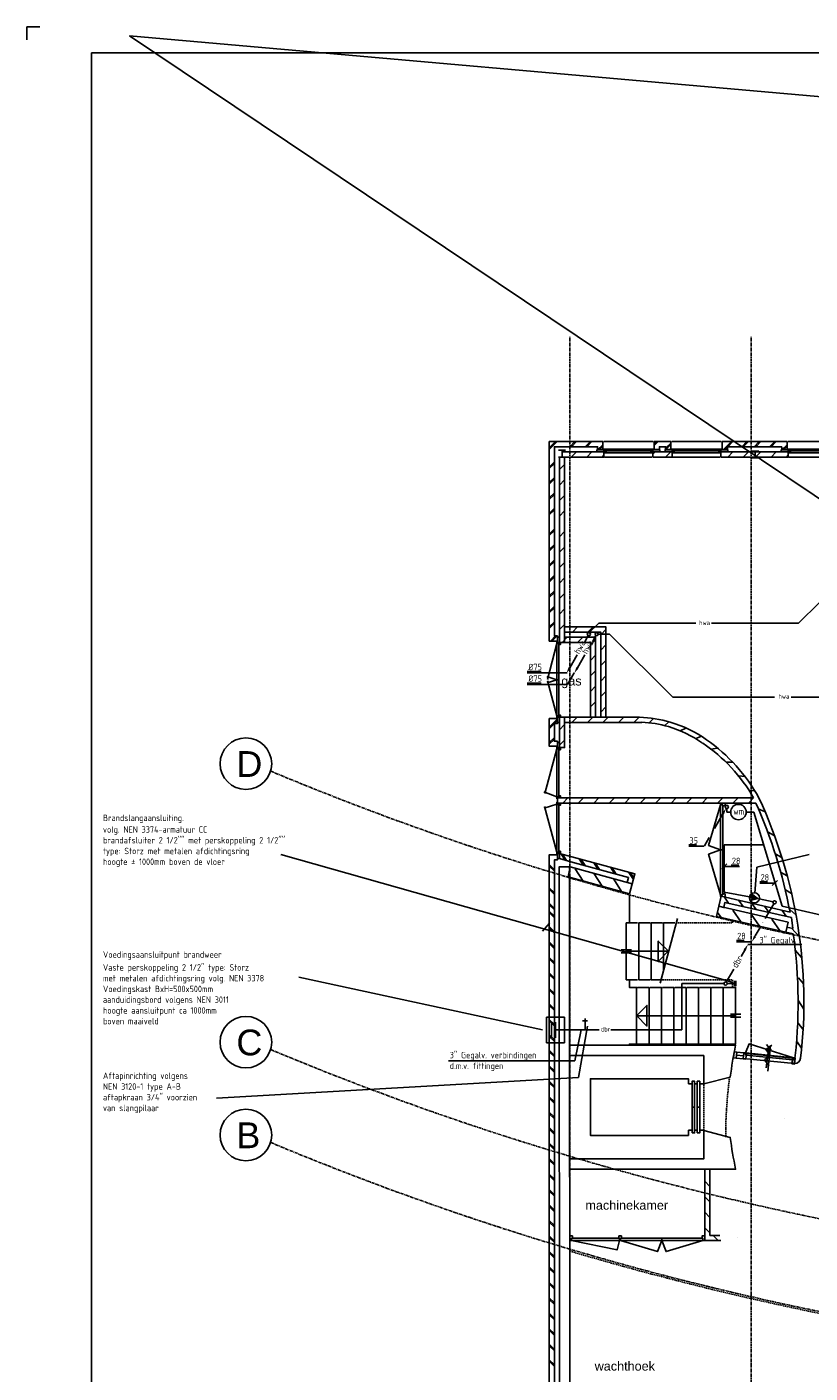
# Model space of a CAD drawing. Extents: x -132501 to 411300, y -42818 to 427495.
# Tile 214 of 256: x 116117 to 131306, y 160128 to 186231. Entities that reach past the tile are written whole.
import ezdxf

# ---------------------------------------------------------------- set-up
doc = ezdxf.new("R2010")
doc.units = 0
doc.header["$LTSCALE"] = 50
for name, pattern in [('CENTER', [2, 1.25, -0.25, 0.25, -0.25]), ('DASHDOT', [300, 250, -25, 0, -25]), ('DASHED', [0.75, 0.5, -0.25]), ('DOT', [50, 0, -50])]:
    doc.linetypes.add(name, pattern=pattern)
doc.layers.get('0').update_dxf_attribs({"linetype": 'CONTINUOUS'})
for name, color, linetype in [('52AF', 6, 'CONTINUOUS'), ('53WA', 3, 'DASHDOT'), ('BOUW', 1, 'CONTINUOUS'), ('KADER', 7, 'CONTINUOUS'), ('STRAMIEN', 2, 'CENTER'), ('WL524---', 90, 'CONTINUOUS')]:
    doc.layers.add(name, color=color, linetype=linetype)
doc.styles.add('ISO25', font='ISO', dxfattribs={"width": 0.9, "height": 125})
doc.styles.get("Standard").update_dxf_attribs({"font": 'ARIAL.TTF'})

# ---------------------------------------------------------------- blocks, each defined once
blk = doc.blocks.new('KADERA0')
at = {"layer": 'KADER', "color": 1}
for p, q in [((5, 841), (0, 841)), ((0, 841), (0, 836))]:
    blk.add_line(p, q, dxfattribs=at)
at = {"layer": 'KADER', "color": 4}
for p, q in [((25, 831), (25, 10)), ((1179, 831), (25, 831))]:
    blk.add_line(p, q, dxfattribs=at)
blk = doc.blocks.new('HWA3')
at = {"layer": '52AF', "color": 2, "linetype": 'Continuous'}
for p, q in [((-13, -28), (-82, -147)), ((-230, -404), (-373, -651))]:
    blk.add_line(p, q, dxfattribs=at)
blk.add_circle((0, 0), 31.2, dxfattribs=at)
blk.add_solid([(-351, -663), (-394, -638), (-435, -759)], dxfattribs=at)
at = {"layer": '52AF', "color": 1, "linetype": 'Continuous', "style": 'ISO25', "width": 0.9}
blk.add_text('hwa', height=125, rotation=60, dxfattribs=at).set_placement((-191, -397))
blk = doc.blocks.new('K')
at = {"layer": '53WA', "color": 2, "linetype": 'Continuous'}
for p, q in [((-241, -419), (-77, -135)), ((-436, -757), (-341, -592))]:
    blk.add_line(p, q, dxfattribs=at)
blk.add_circle((0, 0), 31.2, dxfattribs=at)
blk.add_solid([(-98, -122), (-55, -147), (-14, -27)], dxfattribs=at)
at = {"layer": '53WA', "color": 2, "linetype": 'Continuous', "style": 'ISO25', "width": 0.9}
blk.add_text('.', height=125, rotation=60, dxfattribs=at).set_placement((-289, -511))
blk = doc.blocks.new('POMP')
at = {"color": 2, "linetype": 'Continuous'}
blk.add_circle((-0.025, 0), 4.875, dxfattribs=at)
blk.add_solid([(-4.9, 0), (2.9, 3.9), (2.9, -3.9)], dxfattribs=at)
blk = doc.blocks.new('DBR2')
at = {"layer": '53WA', "color": 2, "linetype": 'Continuous'}
for p, q in [((373, 650), (301, 524)), ((159, 279), (14, 27))]:
    blk.add_line(p, q, dxfattribs=at)
blk.add_circle((0, 0), 31.2, dxfattribs=at)
blk.add_solid([(350, 663), (394, 638), (434, 759)], dxfattribs=at)
at = {"layer": '53WA', "color": 1, "linetype": 'Continuous', "style": 'ISO25', "width": 0.9}
blk.add_text('dbr', height=125, rotation=60, dxfattribs=at).set_placement((221, 290))
blk = doc.blocks.new('KW3')
at = {"color": 2, "linetype": 'Continuous'}
for p, q in [((-181, -315), (-17, -31)), ((-376, -653), (-281, -488))]:
    blk.add_line(p, q, dxfattribs=at)
blk.add_circle((0, 0), 31.2, dxfattribs=at)
blk.add_solid([(-356, -668), (-399, -643), (-440, -764)], dxfattribs=at)
at = {"color": 2, "linetype": 'Continuous', "style": 'ISO25', "width": 0.9}
blk.add_text('.', height=125, rotation=60, dxfattribs=at).set_placement((-229, -407))
blk = doc.blocks.new('L')
at = {"layer": '53WA', "color": 1, "linetype": 'DASHDOT'}
blk.add_line((-50, -50), (50, 50), dxfattribs=at)
blk = doc.blocks.new('12', base_point=(6000, 4000))
at = {"layer": 'BOUW', "linetype": 'Continuous'}
for p, q in [((5930, 4115), (6070, 4115)), ((6150, 4000), (6250, 4100)), ((6558, 3955), (6558, 3900)), ((6658, 3955), (6558, 3955)), ((6658, 3800), (6658, 3955)), ((6724.5, 3948), (7590.5, 3948)), ((8044.5, 3948), (8910.5, 3948)), ((8977, 3955), (9077, 3955)), ((8977, 3800), (8977, 3955)), ((9077, 3955), (9077, 3900)), ((9485.5, 4000), (9585.5, 4100)), ((6558, 3900), (6000, 3900)), ((6000, 3800), (6658, 3800)), ((9635, 3800), (8977, 3800)), ((9077, 3900), (9635, 3900))]:
    blk.add_line(p, q, dxfattribs=at)
for points in [[(5930, 3985), (6070, 3985)], [(6000, 4000), (6682.5, 4000), (6682.5, 4100), (5999.5, 4100)], [(6000, 3985), (6000, 4115)], [(6450, 4000), (6550, 4100)], [(6480, 3800), (6635, 3955)], [(6547.5, 3960), (6547.5, 4000), (6682.5, 4000), (6682.5, 3960), (6547.5, 3960)], [(6605, 3955), (6558, 3908)], [(6664.5, 3948), (6724.5, 3948), (6724.5, 3958), (6704.5, 3958), (6704.5, 4018), (6684.5, 4018), (6684.5, 3958), (6664.5, 3958), (6664.5, 3948)], [(6702.5, 4100), (7620, 4100)], [(6704.5, 3978), (6724.5, 3978), (6724.5, 4018), (6704.5, 4018)], [(6724.5, 4018), (7590.5, 4018)], [(6724.5, 3978), (7590.5, 3978)], [(7610.5, 3978), (7590.5, 3978), (7590.5, 4018), (7610.5, 4018)], [(7650.5, 3948), (7590.5, 3948), (7590.5, 3958), (7610.5, 3958), (7610.5, 4018), (7630.5, 4018), (7630.5, 3958), (7650.5, 3958), (7650.5, 3948)], [(7632.5, 4000), (7632.5, 4100), (8002.5, 4100), (8002.5, 4000), (7632.5, 4000)], [(7632.5, 3960), (7632.5, 4000), (7767.5, 4000), (7767.5, 3960), (7632.5, 3960)], [(7657, 4000), (7757, 4100)], [(7657.5, 3955), (7757.5, 3955), (7757.5, 3900), (7877.5, 3900), (7877.5, 3955), (7977.5, 3955), (7977.5, 3800), (7657.5, 3800), (7657.5, 3955)], [(7658, 3860), (7753, 3955)], [(7658, 3830), (7757, 3929)], [(7867.5, 3960), (7867.5, 4000), (8002.5, 4000), (8002.5, 3960), (7867.5, 3960)], [(7957, 4000), (8003, 4046)], [(8044.5, 3948), (7984.5, 3948), (7984.5, 3958), (8004.5, 3958), (8004.5, 4018), (8024.5, 4018), (8024.5, 3958), (8044.5, 3958), (8044.5, 3948)], [(8022.5, 4100), (8940, 4100)], [(8024.5, 4018), (8044.5, 4018), (8044.5, 3978), (8024.5, 3978)], [(8044.5, 4018), (8910.5, 4018)], [(8044.5, 3978), (8910.5, 3978)], [(8930.5, 3978), (8910.5, 3978), (8910.5, 4018), (8930.5, 4018)], [(8970.5, 3948), (8910.5, 3948), (8910.5, 3958), (8930.5, 3958), (8930.5, 4018), (8950.5, 4018), (8950.5, 3958), (8970.5, 3958), (8970.5, 3948)], [(8952.5, 4067), (8985.5, 4100)], [(9635, 4000), (8952.5, 4000), (8952.5, 4100), (9635.5, 4100)], [(8952.5, 3960), (8952.5, 4000), (9087.5, 4000), (9087.5, 3960), (8952.5, 3960)], [(8977, 3862), (9070, 3955)], [(8977, 3892), (9040, 3955)], [(9185.5, 4000), (9285.5, 4100)], [(6150, 3800), (6250, 3900)], [(6180, 3800), (6280, 3900)], [(6450, 3800), (6550, 3900)], [(6678, 3800), (7637.5, 3800)], [(7898, 3800), (7977, 3879)], [(7928, 3800), (7977, 3849)], [(7997.5, 3800), (8957, 3800)], [(9185, 3800), (9285, 3900)], [(9215, 3800), (9315, 3900)], [(9485, 3800), (9585, 3900)], [(9515, 3800), (9615, 3900)]]:
    blk.add_lwpolyline(points, dxfattribs=at)
blk = doc.blocks.new('13203', base_point=(6000, 4000))
at = {"layer": 'BOUW', "linetype": 'Continuous'}
for p, q in [((6500, 3750), (6500, 4250)), ((6000, 4050), (7000, 4050)), ((6000, 3950), (6000, 4050)), ((7000, 3950), (6000, 3950)), ((6050, 4015), (6950, 4015)), ((6950, 4015), (6965, 4015)), ((6950, 3940), (6950, 4015)), ((7000, 3940), (6950, 3940)), ((6965, 4060), (7000, 4060)), ((6965, 4015), (6965, 4060)), ((7000, 4060), (7000, 4050)), ((7000, 4050), (7000, 3950)), ((7000, 3950), (7000, 3940))]:
    blk.add_line(p, q, dxfattribs=at)
for points in [[(6035, 4060), (6915, 4240), (6965, 4060)], [(6500, 3750), (6500, 4250)], [(6000, 3950), (6000, 3940), (6050, 3940), (6050, 4015), (6035, 4015), (6035, 4060), (6000, 4060), (6000, 4050)], [(6035, 4060), (6965, 4060)], [(6050, 3950), (6050, 4050)], [(6050, 3950), (6050, 4050)], [(6950, 3950), (6950, 4050)], [(6950, 3950), (6950, 4050)]]:
    blk.add_lwpolyline(points, dxfattribs=at)
blk.add_lwpolyline([(6000, 3950), (6000, 4050), (7000, 4050), (7000, 3950)], close=True, dxfattribs=at)
blk = doc.blocks.new('13292', base_point=(28250, 32000))
at = {"layer": 'BOUW', "linetype": 'Continuous'}
for p, q in [((28650, 32000), (28250, 32000)), ((28400, 32050), (28300, 31950)), ((28500, 31950), (28400, 32050)), ((28600, 32050), (28500, 31950)), ((28700, 32050), (28600, 31950))]:
    blk.add_line(p, q, dxfattribs=at)
blk.add_lwpolyline([(28600, 32050), (28700, 31950)], dxfattribs=at)

msp = doc.modelspace()

# ---------------------------------------------------------------- linework, layer by layer
at = {"layer": '52AF', "linetype": 'Continuous'}
for p, q in [((134171.2054, 177709.2907), (131081.5129, 174670.7111)), ((127017.0336, 174481.0577), (127206.4763, 174670.7111)), ((127206.4763, 174670.7111), (129092.0336, 174670.7111)), ((129392.0336, 174670.7111), (131081.5129, 174670.7111))]:
    msp.add_line(p, q, dxfattribs=at)
at = {"layer": '52AF', "color": 6, "linetype": 'Continuous'}
for p, q in [((127417.0336, 174456.0577), (127192.0336, 174456.0577)), ((128642.0336, 173231.0577), (127417.0336, 174456.0577)), ((130617.0336, 173231.0577), (128642.0336, 173231.0577)), ((134103.8062, 173231.0577), (130942.0336, 173231.0577))]:
    msp.add_line(p, q, dxfattribs=at)
at = {"layer": '52AF', "color": 1, "linetype": 'Continuous'}
for p, q in [((125817.0336, 173731.0577), (126092.0336, 173731.0577)), ((125817.0336, 173706.0577), (126592.0336, 173706.0577)), ((126730.6622, 173703.3509), (126600.9853, 173481.0577)), ((125817.0336, 173506.0577), (126092.0336, 173506.0577)), ((125817.0336, 173481.0577), (126600.9853, 173481.0577))]:
    msp.add_line(p, q, dxfattribs=at)
at = {"layer": '53WA', "color": 3, "linetype": 'Continuous'}
for p, q in [((129692.0336, 171081.0577), (129692.0336, 171006.0577)), ((129692.0336, 171006.0577), (129767.0336, 171006.0577)), ((130067.0336, 171006.0577), (130217.0336, 171006.0577))]:
    msp.add_line(p, q, dxfattribs=at)
at = {"layer": '53WA', "color": 3, "linetype": 'DASHDOT'}
for p, q in [((130767.0336, 169181.0577), (130217.0336, 171006.0577)), ((130409.3001, 170371.0024), (129642.0336, 170371.0024)), ((129642.0336, 170371.0024), (129642.0336, 169456.0577)), ((129642.0336, 169456.0577), (130129.7593, 169365.0663)), ((130317.1111, 169320.5559), (130587.7304, 169264.176)), ((133392.0336, 168581.0577), (130767.0336, 169181.0577))]:
    msp.add_line(p, q, dxfattribs=at)
at = {"layer": '53WA', "color": 1, "linetype": 'Continuous'}
for p, q in [((128952.477, 170369.2961), (129102.477, 170369.2961)), ((128952.477, 170344.2961), (129252.477, 170344.2961)), ((129792.0336, 167706.0577), (121042.0336, 170181.0577)), ((129636.4598, 169949.6368), (129936.4598, 169949.6368)), ((129776.2302, 169974.6368), (129926.2302, 169974.6368)), ((130276.0192, 169937.8214), (130232.2858, 169432.5359)), ((131289.1765, 170183.2458), (130276.0192, 169937.8214)), ((130332.3379, 169654.1616), (130482.3379, 169654.1616)), ((130332.3379, 169629.1616), (130632.3379, 169629.1616)), ((129877.3407, 168517.6617), (130027.3407, 168517.6617)), ((129877.3407, 168492.6617), (130177.3407, 168492.6617)), ((130100.0209, 168439.2491), (131146.812, 168439.2491)), ((126117.0336, 166781.0577), (121392.0336, 167806.0577)), ((126992.0336, 166856.0577), (126817.0336, 165856.0577)), ((126742.0336, 166181.0577), (126867.0336, 166781.0577)), ((124292.0336, 166181.0577), (126742.0336, 166181.0577)), ((126817.0336, 165856.0577), (119792.0336, 165456.0577))]:
    msp.add_line(p, q, dxfattribs=at)
at = {"layer": '53WA', "color": 5, "linetype": 'Continuous'}
for p, q in [((129642.0336, 167681.0577), (128817.0336, 167681.0577)), ((128817.0336, 167681.0577), (128817.0336, 166781.0577)), ((126367.0336, 166781.0577), (127217.0336, 166781.0577)), ((127442.0336, 166781.0577), (128817.0336, 166781.0577))]:
    msp.add_line(p, q, dxfattribs=at)
at = {"layer": '53WA', "color": 2, "linetype": 'Continuous'}
for p, q in [((129692.0336, 167681.0577), (129842.0336, 167681.0577)), ((129842.0336, 167631.0577), (129842.0336, 167731.0577)), ((129867.0336, 167631.0577), (129867.0336, 167731.0577)), ((126542.0336, 167031.0577), (126192.0336, 167031.0577)), ((126192.0336, 167031.0577), (126192.0336, 166531.0577)), ((126292.0336, 166631.0577), (126292.0336, 166931.0577)), ((126367.0336, 166631.0577), (126367.0336, 166931.0577)), ((126542.0336, 166531.0577), (126542.0336, 167031.0577)), ((126892.0336, 166956.0577), (126992.0336, 166956.0577)), ((126942.0336, 166781.0577), (126942.0336, 167006.0577)), ((126192.0336, 166531.0577), (126542.0336, 166531.0577))]:
    msp.add_line(p, q, dxfattribs=at)
at = {"layer": '53WA', "color": 3, "linetype": 'Continuous'}
msp.add_circle((129917.0336, 171006.0577), 150, dxfattribs=at)
at = {"layer": 'BOUW', "linetype": 'Continuous'}
for points in [[(126406.0336, 174321.0577), (126246.0336, 174321.0577), (126246.0336, 178191.0577), (126550.0336, 178191.0577)], [(126370.0336, 178191.0577), (126246.0336, 178067.0577)], [(126400.0336, 178191.0577), (126246.0336, 178037.0577)], [(126550.0336, 178091.0577), (126346.0336, 178091.0577), (126346.0336, 174421.0577), (126406.0336, 174421.0577), (126406.0336, 174396.0577)], [(126550.0336, 178191.0577), (127283.8336, 178190.9577), (127283.8336, 178035.9577), (127183.8336, 178035.9577), (127183.8336, 178090.9577), (126550.0336, 178091.0577)], [(126745.8336, 178190.9577), (126645.8336, 178090.9577)], [(126775.8336, 178190.9577), (126675.8336, 178090.9577)], [(127045.8336, 178190.9577), (126945.8336, 178090.9577)], [(127075.8336, 178190.9577), (126975.8336, 178090.9577)], [(127308.3336, 178030.9577), (127308.3336, 177990.9577), (127173.3336, 177990.9577), (127173.3336, 178030.9577), (127308.3336, 178030.9577)], [(127283.8336, 178128.9577), (127190.8336, 178035.9577)], [(127283.8336, 178098.9577), (127220.8336, 178035.9577)], [(127290.3336, 178042.9577), (127350.3336, 178042.9577), (127350.3336, 178032.9577), (127330.3336, 178032.9577), (127330.3336, 177972.9577), (127310.3336, 177972.9577), (127310.3336, 178032.9577), (127290.3336, 178032.9577), (127290.3336, 178042.9577)], [(128263.3336, 178190.9577), (127303.8336, 178190.9577)], [(128216.3336, 178042.9577), (127350.3336, 178042.9577)], [(128216.3336, 178042.9577), (128276.3336, 178042.9577), (128276.3336, 178032.9577), (128256.3336, 178032.9577), (128256.3336, 177972.9577), (128236.3336, 177972.9577), (128236.3336, 178032.9577), (128216.3336, 178032.9577), (128216.3336, 178042.9577)], [(128393.3336, 178030.9577), (128393.3336, 177990.9577), (128258.3336, 177990.9577), (128258.3336, 178030.9577), (128393.3336, 178030.9577)], [(128603.3336, 178035.9577), (128503.3336, 178035.9577), (128503.3336, 178090.9577), (128383.3336, 178090.9577), (128383.3336, 178035.9577), (128283.3336, 178035.9577), (128283.3336, 178190.9577), (128603.3336, 178190.9577), (128603.3336, 178035.9577)], [(128362.8336, 178190.9577), (128283.8336, 178111.9577)], [(128332.8336, 178190.9577), (128283.8336, 178141.9577)], [(128628.3336, 178030.9577), (128628.3336, 177990.9577), (128493.3336, 177990.9577), (128493.3336, 178030.9577), (128628.3336, 178030.9577)], [(128602.8336, 178160.9577), (128503.8336, 178061.9577)], [(128602.8336, 178130.9577), (128507.8336, 178035.9577)], [(128610.3336, 178042.9577), (128670.3336, 178042.9577), (128670.3336, 178032.9577), (128650.3336, 178032.9577), (128650.3336, 177972.9577), (128630.3336, 177972.9577), (128630.3336, 178032.9577), (128610.3336, 178032.9577), (128610.3336, 178042.9577)], [(129582.8336, 178190.9577), (128623.3336, 178190.9577)], [(129536.3336, 178042.9577), (128670.3336, 178042.9577)], [(129596.3336, 178042.9577), (129536.3336, 178042.9577), (129536.3336, 178032.9577), (129556.3336, 178032.9577), (129556.3336, 177972.9577), (129576.3336, 177972.9577), (129576.3336, 178032.9577), (129596.3336, 178032.9577), (129596.3336, 178042.9577)], [(129713.3336, 178030.9577), (129713.3336, 177990.9577), (129578.3336, 177990.9577), (129578.3336, 178030.9577), (129713.3336, 178030.9577)], [(130240.8336, 178190.9577), (129602.8336, 178190.9577), (129602.8336, 178035.9577), (129702.8336, 178035.9577), (129702.8336, 178090.9577), (130240.8336, 178090.9577)], [(129780.8336, 178190.9577), (129625.8336, 178035.9577)], [(129655.8336, 178035.9577), (129702.8336, 178082.9577)], [(129810.8336, 178190.9577), (129710.8336, 178090.9577)], [(130080.8336, 178190.9577), (129980.8336, 178090.9577)], [(130110.8336, 178190.9577), (130010.8336, 178090.9577)], [(126246.0336, 177697.0577), (126346.0336, 177797.0577)], [(126246.0336, 177667.0577), (126346.0336, 177767.0577)], [(126425.5336, 178021.0577), (126565.5336, 178021.0577)], [(126428.0336, 177886.0577), (126568.0336, 177886.0577)], [(126446.0336, 174296.0577), (126446.0336, 177886.0577)], [(126446.0336, 174296.0577), (126546.0336, 174296.0577), (126546.0336, 177886.0577)], [(126495.8336, 177990.9577), (127308.3336, 177990.9577), (127308.3336, 177890.9577), (126495.3336, 177890.9577)], [(126495.5336, 178021.0577), (126495.5336, 177891.0577)], [(126775.3336, 177990.9577), (126675.3336, 177890.9577)], [(127075.3336, 177990.9577), (126975.3336, 177890.9577)], [(127308.3336, 177923.9577), (127275.3336, 177890.9577)], [(128238.3336, 177890.9577), (127320.8336, 177890.9577)], [(127330.3336, 178012.9577), (127350.3336, 178012.9577), (127350.3336, 177972.9577), (127330.3336, 177972.9577)], [(128216.3336, 178012.9577), (127350.3336, 178012.9577)], [(128216.3336, 177972.9577), (127350.3336, 177972.9577)], [(128236.3336, 177972.9577), (128216.3336, 177972.9577), (128216.3336, 178012.9577), (128236.3336, 178012.9577)], [(128303.8336, 177990.9577), (128257.8336, 177944.9577)], [(128628.3336, 177990.9577), (128628.3336, 177890.9577), (128258.3336, 177890.9577), (128258.3336, 177990.9577), (128628.3336, 177990.9577)], [(128603.8336, 177990.9577), (128503.8336, 177890.9577)], [(129558.3336, 177890.9577), (128640.8336, 177890.9577)], [(128650.3336, 178012.9577), (128670.3336, 178012.9577), (128670.3336, 177972.9577), (128650.3336, 177972.9577)], [(129536.3336, 178012.9577), (128670.3336, 178012.9577)], [(129536.3336, 177972.9577), (128670.3336, 177972.9577)], [(129556.3336, 178012.9577), (129536.3336, 178012.9577), (129536.3336, 177972.9577), (129556.3336, 177972.9577)], [(130240.8336, 177990.9577), (129578.3336, 177990.9577), (129578.3336, 177890.9577), (130241.3336, 177890.9577)], [(129810.8336, 177990.9577), (129710.8336, 177890.9577)], [(130110.8336, 177990.9577), (130010.8336, 177890.9577)], [(130310.8336, 178005.9577), (130170.8336, 178005.9577)], [(130310.8336, 177875.9577), (130170.8336, 177875.9577)], [(130240.8336, 178005.9577), (130240.8336, 177875.9577)], [(126546.0336, 177746.0577), (126446.0336, 177646.0577)], [(126246.0336, 177397.0577), (126346.0336, 177497.0577)], [(126246.0336, 177367.0577), (126346.0336, 177467.0577)], [(126546.0336, 177446.0577), (126446.0336, 177346.0577)], [(126246.0336, 177097.0577), (126346.0336, 177197.0577)], [(126246.0336, 177067.0577), (126346.0336, 177167.0577)], [(126546.0336, 177146.0577), (126446.0336, 177046.0577)], [(126246.0336, 176797.0577), (126346.0336, 176897.0577)], [(126246.0336, 176767.0577), (126346.0336, 176867.0577)], [(126546.0336, 176846.0577), (126446.0336, 176746.0577)], [(126246.0336, 176397.0577), (126346.0336, 176497.0577)], [(126246.0336, 176367.0577), (126346.0336, 176467.0577)], [(126546.0336, 176446.0577), (126446.0336, 176346.0577)], [(126246.0336, 176097.0577), (126346.0336, 176197.0577)], [(126246.0336, 176067.0577), (126346.0336, 176167.0577)], [(126546.0336, 176146.0577), (126446.0336, 176046.0577)], [(126246.0336, 175797.0577), (126346.0336, 175897.0577)], [(126246.0336, 175767.0577), (126346.0336, 175867.0577)], [(126546.0336, 175846.0577), (126446.0336, 175746.0577)], [(126246.0336, 175497.0577), (126346.0336, 175597.0577)], [(126246.0336, 175467.0577), (126346.0336, 175567.0577)], [(126546.0336, 175546.0577), (126446.0336, 175446.0577)], [(126246.0336, 175197.0577), (126346.0336, 175297.0577)], [(126246.0336, 175167.0577), (126346.0336, 175267.0577)], [(126546.0336, 175246.0577), (126446.0336, 175146.0577)], [(126246.0336, 174897.0577), (126346.0336, 174997.0577)], [(126246.0336, 174867.0577), (126346.0336, 174967.0577)], [(126546.0336, 174946.0577), (126446.0336, 174846.0577)], [(126246.0336, 174597.0577), (126346.0336, 174697.0577)], [(126246.0336, 174567.0577), (126346.0336, 174667.0577)], [(126546.0336, 174646.0577), (126446.0336, 174546.0577)], [(126270.0336, 174321.0577), (126370.0336, 174421.0577)], [(126298.0336, 174321.0577), (126398.0336, 174421.0577)], [(126446.0336, 174296.0577), (126406.0336, 174296.0577), (126406.0336, 174396.0577), (126446.0336, 174396.0577)], [(126597.0336, 174397.0577), (126496.0336, 174296.0577)], [(126546.0336, 174596.0577), (127346.0336, 174596.0577), (127346.0336, 172845.0577)], [(126546.0336, 174496.0577), (127246.0336, 174496.0577), (127246.0336, 172845.0577)], [(126546.0336, 174396.0577), (127146.0336, 174396.0577), (127146.0336, 172845.0577)], [(126797.0336, 174597.0577), (126696.0336, 174496.0577)], [(126897.0336, 174397.0577), (126796.0336, 174296.0577)], [(127097.0336, 174597.0577), (126996.0336, 174496.0577)], [(127346.0336, 174546.0577), (127246.0336, 174446.0577)], [(126394.0336, 174272.0577), (126212.0336, 173580.0577)], [(126404.0336, 174314.0577), (126404.0336, 174294.0577), (126464.0336, 174294.0577), (126464.0336, 174254.0577), (126439.0336, 174254.0577), (126439.0336, 174274.0577), (126394.0336, 174274.0577), (126394.0336, 174314.0577), (126404.0336, 174314.0577)], [(126394.0336, 172870.0577), (126394.0336, 174272.0577), (126434.0336, 174272.0577), (126434.0336, 172870.0577), (126394.0336, 172870.0577)], [(126546.0336, 174296.0577), (127046.0336, 174296.0577), (127046.0336, 172845.0577)], [(127146.0336, 174346.0577), (127046.0336, 174246.0577)], [(127346.0336, 174246.0577), (127246.0336, 174146.0577)], [(127146.0336, 174046.0577), (127046.0336, 173946.0577)], [(127346.0336, 173946.0577), (127246.0336, 173846.0577)], [(126394.0336, 173570.0577), (126203.0336, 173634.0577)], [(127146.0336, 173746.0577), (127046.0336, 173646.0577)], [(127346.0336, 173646.0577), (127246.0336, 173546.0577)], [(126394.0336, 173570.0577), (126210.0336, 173509.0577)], [(126394.0336, 172870.0577), (126212.0336, 173550.0577)], [(126394.0336, 173570.0577), (126434.0336, 173570.0577)], [(127146.0336, 173446.0577), (127046.0336, 173346.0577)], [(127346.0336, 173346.0577), (127246.0336, 173246.0577)], [(127146.0336, 173146.0577), (127046.0336, 173046.0577)], [(126246.0336, 172821.0577), (126406.0336, 172821.0577), (126406.0336, 172721.0577), (126346.0336, 172721.0577), (126346.0336, 172381.0577), (126406.0336, 172381.0577), (126406.0336, 172281.0577), (126246.0336, 172281.0577), (126246.0336, 172821.0577)], [(126246.0336, 172653.0577), (126406.0336, 172813.0577)], [(126394.0336, 172828.0577), (126394.0336, 172868.0577), (126439.0336, 172868.0577), (126439.0336, 172888.0577), (126464.0336, 172888.0577), (126464.0336, 172848.0577), (126404.0336, 172848.0577), (126404.0336, 172828.0577), (126394.0336, 172828.0577)], [(126406.0336, 172821.0577), (126406.0336, 172846.0577), (126446.0336, 172846.0577), (126446.0336, 172746.0577), (126406.0336, 172746.0577)], [(126446.0336, 172846.0577), (126546.0336, 172846.0577), (126546.0336, 172256.0577), (126446.0336, 172256.0577)], [(126546.0336, 172846.0577), (127999.0336, 172846.2577)], [(126695.0336, 172750.0577), (126791.0336, 172846.0577)], [(126995.0336, 172750.0577), (127091.0336, 172846.0577)], [(127346.0336, 173046.0577), (127246.0336, 172946.0577)], [(127295.0336, 172750.0577), (127391.0336, 172846.0577)], [(127595.0336, 172750.0577), (127691.0336, 172846.0577)], [(127895.0336, 172750.0577), (127991.0336, 172846.0577)], [(128182.0336, 172737.0577), (128267.0336, 172822.0577)], [(126246.0336, 172623.0577), (126406.0336, 172783.0577)], [(126446.0336, 172746.0577), (126446.0336, 172356.0577)], [(126546.0336, 172702.0577), (126446.0336, 172602.0577)], [(126546.0336, 172746.0577), (128043.0336, 172746.0577)], [(128486.0336, 172682.0577), (128568.0336, 172756.0577)], [(128785.0336, 172584.0577), (128897.0336, 172634.0577)], [(126246.0336, 172353.0577), (126346.0336, 172453.0577)], [(126246.0336, 172323.0577), (126346.0336, 172423.0577)], [(126406.0336, 172281.0577), (126406.0336, 172256.0577), (126446.0336, 172256.0577), (126446.0336, 172356.0577), (126406.0336, 172356.0577)], [(126546.0336, 172402.0577), (126446.0336, 172302.0577)], [(129086.0336, 172429.0577), (129193.0336, 172478.0577)], [(126394.0336, 172232.0577), (126163.0336, 171365.0577)], [(126404.0336, 172274.0577), (126404.0336, 172254.0577), (126464.0336, 172254.0577), (126464.0336, 172214.0577), (126439.0336, 172214.0577), (126439.0336, 172234.0577), (126394.0336, 172234.0577), (126394.0336, 172274.0577), (126404.0336, 172274.0577)], [(126394.0336, 171304.0577), (126394.0336, 172232.0577), (126434.0336, 172232.0577), (126434.0336, 171304.0577), (126394.0336, 171304.0577)], [(129385.0336, 172225.0577), (129502.0336, 172245.0577)], [(129682.0336, 171972.0577), (129800.0336, 171972.0577)], [(129915.0336, 171709.0577), (130045.0336, 171694.0577)], [(126394.0336, 171304.0577), (126145.0336, 171396.0577)], [(126394.0336, 171262.0577), (126394.0336, 171302.0577), (126439.0336, 171302.0577), (126439.0336, 171322.0577), (126464.0336, 171322.0577), (126464.0336, 171282.0577), (126404.0336, 171282.0577), (126404.0336, 171262.0577), (126394.0336, 171262.0577)], [(130211.0336, 171280.0577), (126406.0336, 171280.0577), (126406.0336, 171180.0577), (130255.0336, 171180.0577)], [(126511.0336, 171180.0577), (126611.0336, 171280.0577)], [(126811.0336, 171180.0577), (126911.0336, 171280.0577)], [(127111.0336, 171180.0577), (127211.0336, 171280.0577)], [(127411.0336, 171180.0577), (127511.0336, 171280.0577)], [(127711.0336, 171180.0577), (127811.0336, 171280.0577)], [(128011.0336, 171180.0577), (128111.0336, 171280.0577)], [(128311.0336, 171180.0577), (128411.0336, 171280.0577)], [(128611.0336, 171180.0577), (128711.0336, 171280.0577)], [(128911.0336, 171180.0577), (129011.0336, 171280.0577)], [(129211.0336, 171180.0577), (129311.0336, 171280.0577)], [(129511.0336, 171180.0577), (129611.0336, 171280.0577)], [(129811.0336, 171180.0577), (129911.0336, 171280.0577)], [(130111.0336, 171180.0577), (130211.0336, 171280.0577)], [(130124.0336, 171427.0577), (130230.0336, 171416.0577)], [(126394.0336, 171158.0577), (126147.0336, 171079.0577)], [(126394.0336, 170228.0577), (126158.0336, 171115.0577)], [(126404.0336, 171198.0577), (126404.0336, 171178.0577), (126464.0336, 171178.0577), (126464.0336, 171138.0577), (126439.0336, 171138.0577), (126439.0336, 171158.0577), (126394.0336, 171158.0577), (126394.0336, 171198.0577), (126404.0336, 171198.0577)], [(126394.0336, 170228.0577), (126394.0336, 171156.0577), (126434.0336, 171156.0577), (126434.0336, 170228.0577), (126394.0336, 170228.0577)], [(129568.0336, 171145.0577), (129338.0336, 170359.0577), (129568.0336, 170274.0577)], [(129648.0336, 171180.0577), (129658.0336, 171180.0577), (129658.0336, 171130.0577), (129613.0336, 171130.0577), (129613.0336, 171145.0577), (129568.0336, 171145.0577), (129568.0336, 171180.0577), (129648.0336, 171180.0577)], [(129568.0336, 171145.0577), (129568.0336, 170274.0577)], [(129613.0336, 171130.0577), (129613.0336, 170274.0577)], [(130300.7336, 171071.4577), (130423.7336, 171017.4577)], [(130476.7336, 170628.4577), (130617.7336, 170544.4577)], [(126394.0336, 170186.0577), (126394.0336, 170226.0577), (126439.0336, 170226.0577), (126439.0336, 170246.0577), (126464.0336, 170246.0577), (126464.0336, 170206.0577), (126404.0336, 170206.0577), (126404.0336, 170186.0577), (126394.0336, 170186.0577)], [(126406.0336, 170179.0577), (126406.0336, 170204.0577), (126446.0336, 170204.0577), (126446.0336, 170104.0577), (126406.0336, 170104.0577)], [(126446.0336, 170204.0577), (126684.9336, 170141.3577)], [(126552.0336, 170077.0577), (126478.0336, 170196.0577)], [(129568.0336, 169404.0577), (129338.0336, 170189.0577), (129568.0336, 170274.0577)], [(129568.0336, 169404.0577), (129568.0336, 170274.0577)], [(129568.0336, 170274.0577), (129613.0336, 170274.0577)], [(129613.0336, 169419.0577), (129613.0336, 170274.0577)], [(130624.7336, 170202.4577), (130761.7336, 170117.4577)], [(126246.0336, 170027.0577), (126246.0336, 170179.0577), (126406.0336, 170179.0577), (126406.0336, 170079.0577), (126346.0336, 170079.0577), (126346.0336, 170027.0577)], [(126621.0336, 158059.0577), (126621.0336, 157903.0577), (126246.0336, 157903.0577), (126246.0336, 170027.0577)], [(126246.0336, 169987.0577), (126346.0336, 169887.0577)], [(126246.0336, 169957.0577), (126346.0336, 169857.0577)], [(126346.0336, 170051.0577), (126346.0336, 158003.0577), (126521.0336, 158003.0577), (126521.0336, 158059.0577), (126621.0336, 158059.0577)], [(126643.0336, 169740.0577), (126646.0336, 158102.5577), (126446.0336, 158102.5577), (126442.0336, 169946.0577), (126642.0336, 169946.0577), (126642.0336, 169906.0577)], [(126446.0336, 170104.0577), (126663.5336, 170043.7577)], [(126581.0336, 170070.0577), (126507.0336, 170189.0577)], [(126651.7336, 169943.9577), (126613.7336, 169747.5577), (127801.7336, 169421.4577), (127856.7336, 169614.4577), (126651.7336, 169943.9577)], [(126684.9336, 170141.3577), (127909.7336, 169806.4577), (127856.7336, 169614.4577), (127760.7336, 169641.4577), (127786.7336, 169737.4577), (126663.5336, 170043.7577)], [(126827.5336, 170097.6577), (126903.7336, 169978.4577)], [(126868.5336, 170086.6577), (126944.7336, 169967.4577)], [(127112.5336, 170021.6577), (127188.7336, 169902.4577)], [(127146.5336, 170010.6577), (127222.7336, 169891.4577)], [(127433.5336, 169934.6577), (127509.7336, 169815.4577)], [(126750.3336, 169905.7577), (126902.7336, 169667.4577)], [(127119.3336, 169807.7577), (127271.7336, 169569.4577)], [(127466.5336, 169923.6577), (127542.7336, 169804.4577)], [(127497.3336, 169702.7577), (127649.7336, 169464.4577)], [(127792.7336, 169835.4577), (127878.7336, 169698.4577)], [(127823.7336, 169826.4577), (127885.7336, 169725.4577)], [(130733.7336, 169840.4577), (130861.7336, 169767.4577)], [(126246.0336, 169537.9955), (126346.0336, 169437.9955)], [(126246.0336, 169507.9955), (126346.0336, 169407.9955)], [(129648.0336, 169369.0577), (129658.0336, 169369.0577), (129658.0336, 169419.0577), (129613.0336, 169419.0577), (129613.0336, 169404.0577), (129568.0336, 169404.0577), (129568.0336, 169369.0577), (129578.0336, 169369.0577)], [(130830.7336, 169495.4577), (130943.7336, 169426.4577)], [(126246.0336, 169237.9955), (126346.0336, 169137.9955)], [(126246.0336, 169207.9955), (126346.0336, 169107.9955)], [(127802.0336, 168876.0577), (127801.7336, 169400.4577)], [(129489.7336, 168982.4577), (129534.7336, 169179.4577), (130879.7336, 168869.4577), (130835.3336, 168675.3577), (129489.7336, 168982.4577)], [(130919.7336, 169067.4577), (129578.7336, 169373.4577), (129534.7336, 169179.4577), (129633.7336, 169155.4577), (129653.7336, 169254.4577), (130943.7336, 168960.4577), (130969.7336, 168748.4577)], [(129725.7336, 169238.4577), (129645.0336, 169354.6577)], [(130006.7336, 169175.4577), (129926.0336, 169291.6577)], [(130258.7336, 169117.4577), (130178.0336, 169233.6577)], [(130504.7336, 169062.4577), (130424.0336, 169178.6577)], [(126246.0336, 169087.0577), (126346.0336, 168987.0577)], [(126246.0336, 169057.0577), (126346.0336, 168957.0577)], [(129578.7336, 168962.4577), (129510.9336, 169060.0577)], [(129967.7336, 168873.4577), (129806.4336, 169105.8577)], [(130322.7336, 168792.4577), (130161.4336, 169024.8577)], [(130725.7336, 168698.4577), (130564.4336, 168930.8577)], [(130842.7336, 168984.4577), (130763.7336, 169097.8577)], [(130912.6336, 169114.4577), (131029.0336, 169012.0577)], [(126117.4786, 168696.1442), (126252.2786, 168852.4442)], [(126246.0336, 168787.0577), (126346.0336, 168687.0577)], [(126246.0336, 168757.0577), (126346.0336, 168657.0577)], [(127962.0336, 167756.0577), (127742.0336, 167756.0577), (127742.0336, 168856.0577), (127962.0336, 168856.0577)], [(128202.0336, 167756.0577), (127982.0336, 167756.0577), (127982.0336, 168856.0577), (128202.0336, 168856.0577)], [(128417.0336, 167756.0577), (128222.0336, 167756.0577), (128222.0336, 168856.0577), (128442.0336, 168856.0577)], [(128682.0336, 168856.0577), (128462.0336, 168856.0577), (128462.0336, 167927.0577)], [(130835.3336, 168675.3577), (130980.7336, 168643.4577)], [(130857.7336, 168774.4577), (130969.7336, 168748.4577)], [(130945.7336, 168756.4577), (131099.7336, 168585.4577)], [(126246.0336, 168487.0577), (126346.0336, 168387.0577)], [(126246.0336, 168457.0577), (126346.0336, 168357.0577)], [(127742.0336, 168306.0577), (128563.0336, 168306.0577), (128363.0336, 168506.0577), (128363.0336, 168106.0577), (128547.0336, 168301.0577)], [(126246.0336, 168187.0577), (126346.0336, 168087.0577)], [(126246.0336, 168157.0577), (126346.0336, 168057.0577)], [(127642.0336, 168336.0577), (127842.0336, 168336.0577)], [(127642.0336, 168276.0577), (127842.0336, 168276.0577)], [(131018.0336, 168326.4577), (131137.7336, 168187.4577)], [(126246.0336, 167887.0577), (126346.0336, 167787.0577)], [(126246.0336, 167857.0577), (126346.0336, 167757.0577)], [(126246.0336, 167587.0577), (126346.0336, 167487.0577)], [(127802.0336, 166496.0577), (127802.0336, 166506.0577), (127942.0336, 166506.0577), (127942.0336, 167606.0577), (127802.0336, 167606.0577), (127802.0336, 167736.0577)], [(127962.0336, 167606.0577), (128182.0336, 167606.0577), (128182.0336, 166506.0577), (127962.0336, 166506.0577)], [(128202.0336, 167606.0577), (128422.0336, 167606.0577), (128422.0336, 166506.0577), (128202.0336, 166506.0577)], [(128442.0336, 167606.0577), (128662.0336, 167606.0577), (128662.0336, 166506.0577), (128442.0336, 166506.0577)], [(128682.0336, 167606.0577), (128902.0336, 167606.0577), (128902.0336, 166506.0577), (128682.0336, 166506.0577)], [(128922.0336, 167606.0577), (129142.0336, 167606.0577), (129142.0336, 166506.0577), (128922.0336, 166506.0577)], [(129162.0336, 167606.0577), (129382.0336, 167606.0577), (129382.0336, 166506.0577), (129162.0336, 166506.0577)], [(129402.0336, 167606.0577), (129622.0336, 167606.0577), (129622.0336, 166506.0577), (129402.0336, 166506.0577)], [(129642.0336, 167606.0577), (129862.0336, 167606.0577), (129862.0336, 166506.0577), (129642.0336, 166506.0577)], [(131079.7336, 167789.4577), (131179.7336, 167676.4577)], [(126246.0336, 167557.0577), (126346.0336, 167457.0577)], [(131082.7336, 167348.4577), (131183.7336, 167183.4577)], [(126246.0336, 167287.0577), (126346.0336, 167187.0577)], [(126246.0336, 167257.0577), (126346.0336, 167157.0577)], [(129862.0336, 167056.0577), (127942.0336, 167056.0577), (128142.0336, 167256.0577), (128142.0336, 166856.0577), (127948.0336, 167053.0577)], [(129762.0336, 167086.0577), (129962.0336, 167086.0577)], [(126246.0336, 166987.0577), (126346.0336, 166887.0577)], [(126246.0336, 166957.0577), (126346.0336, 166857.0577)], [(129762.0336, 167026.0577), (129962.0336, 167026.0577)], [(131077.7336, 166914.4577), (131165.7336, 166795.4577)], [(126246.0336, 166687.0577), (126346.0336, 166587.0577)], [(126246.0336, 166657.0577), (126346.0336, 166557.0577)], [(131053.7336, 166553.4577), (131141.7336, 166428.4577)], [(126246.0336, 166387.0577), (126346.0336, 166287.0577)], [(126246.0336, 166357.0577), (126346.0336, 166257.0577)], [(129822.7336, 166238.4577), (129834.7336, 166357.4577), (129883.7336, 166352.4577), (129872.7336, 166233.4577), (129822.7336, 166237.4577)], [(129876.8336, 166293.1577), (130015.8336, 166280.1577)], [(129883.7336, 166352.4577), (130022.7336, 166339.4577)], [(126246.0336, 166087.0577), (126346.0336, 165987.0577)], [(126246.0336, 166057.0577), (126346.0336, 165957.0577)], [(129813.7336, 166251.4577), (129823.7336, 166250.4577)], [(129872.7336, 166233.4577), (130010.7336, 166220.4577)], [(126246.0336, 165787.0577), (126346.0336, 165687.0577)], [(126246.0336, 165757.0577), (126346.0336, 165657.0577)], [(128947.0336, 164836.0577), (128947.0336, 164736.0577), (127047.0336, 164736.0577), (127047.0336, 165836.0577), (128947.0336, 165836.0577), (128947.0336, 165736.0577)], [(129017.0336, 164786.0577), (129017.0336, 165786.0577), (129067.0336, 165786.0577), (129067.0336, 164786.0577), (129017.0336, 164786.0577)], [(129117.0336, 164786.0577), (129117.0336, 165786.0577), (129167.0336, 165786.0577), (129167.0336, 164786.0577), (129117.0336, 164786.0577)], [(128947.0336, 165736.0577), (129017.0336, 165736.0577)], [(129067.0336, 165736.0577), (129117.0336, 165736.0577)], [(129167.0336, 165736.0577), (129247.0336, 165736.0577)], [(126246.0336, 165487.0577), (126346.0336, 165387.0577)], [(126246.0336, 165457.0577), (126346.0336, 165357.0577)], [(129017.0336, 165286.0577), (129067.0336, 165286.0577)], [(129117.0336, 165286.0577), (129167.0336, 165286.0577)], [(126246.0336, 165187.0577), (126346.0336, 165087.0577)], [(126246.0336, 165157.0577), (126346.0336, 165057.0577)], [(126246.0336, 164887.0577), (126346.0336, 164787.0577)], [(126246.0336, 164857.0577), (126346.0336, 164757.0577)], [(128947.0336, 164836.0577), (129017.0336, 164836.0577)], [(129067.0336, 164836.0577), (129117.0336, 164836.0577)], [(129167.0336, 164836.0577), (129247.0336, 164836.0577)], [(126246.0336, 164587.0577), (126346.0336, 164487.0577)], [(126246.0336, 164557.0577), (126346.0336, 164457.0577)], [(126246.0336, 164287.0577), (126346.0336, 164187.0577)], [(126246.0336, 164257.0577), (126346.0336, 164157.0577)], [(126246.0336, 163987.0577), (126346.0336, 163887.0577)], [(126246.0336, 163957.0577), (126346.0336, 163857.0577)], [(129574.7336, 162696.4577), (129262.7336, 162696.4577), (129262.7336, 164083.4577)], [(129554.7336, 162796.4577), (129363.7336, 162796.4577), (129362.7336, 164083.4577)], [(126246.0336, 163687.0577), (126346.0336, 163587.0577)], [(129363.7336, 163746.4577), (129263.7336, 163846.4577)], [(126246.0336, 163657.0577), (126346.0336, 163557.0577)], [(129363.7336, 163446.4577), (129263.7336, 163546.4577)], [(126246.0336, 163387.0577), (126346.0336, 163287.0577)], [(126246.0336, 163357.0577), (126346.0336, 163257.0577)], [(129363.7336, 163146.4577), (129263.7336, 163246.4577)], [(126246.0336, 163087.0577), (126346.0336, 162987.0577)], [(126246.0336, 163057.0577), (126346.0336, 162957.0577)], [(129363.7336, 162846.4577), (129263.7336, 162946.4577)], [(126246.0336, 162787.0577), (126346.0336, 162687.0577)], [(126246.0336, 162757.0577), (126346.0336, 162657.0577)], [(126646.7336, 162776.4577), (126646.7336, 162786.4577), (126696.7336, 162786.4577), (126696.7336, 162741.4577), (126681.7336, 162741.4577), (126681.7336, 162696.4577), (126646.7336, 162696.4577), (126646.7336, 162706.4577)], [(126681.7336, 162696.4577), (127561.7336, 162516.4577), (127611.7336, 162696.4577)], [(126681.7336, 162696.4577), (127611.7336, 162696.4577)], [(126696.7336, 162741.4577), (127596.7336, 162741.4577)], [(127596.7336, 162786.4577), (127646.7336, 162786.4577), (127646.7336, 162741.4577), (127631.7336, 162741.4577), (127631.7336, 162696.4577), (127611.7336, 162696.4577), (127611.7336, 162741.4577), (127596.7336, 162741.4577), (127596.7336, 162786.4577)], [(127631.7336, 162696.4577), (128344.7336, 162483.4577), (128429.7336, 162696.4577)], [(127631.7336, 162696.4577), (128429.7336, 162696.4577)], [(127646.7336, 162741.4577), (128429.7336, 162741.4577)], [(129212.7336, 162741.4577), (128429.7336, 162741.4577)], [(128429.7336, 162696.4577), (128429.7336, 162741.4577)], [(129227.7336, 162696.4577), (128514.7336, 162483.4577), (128429.7336, 162696.4577)], [(129227.7336, 162696.4577), (128429.7336, 162696.4577)], [(129262.7336, 162776.4577), (129262.7336, 162786.4577), (129212.7336, 162786.4577), (129212.7336, 162741.4577), (129227.7336, 162741.4577), (129227.7336, 162696.4577), (129262.7336, 162696.4577), (129262.7336, 162706.4577)], [(129524.7336, 162696.4577), (129424.7336, 162796.4577)], [(126246.0336, 162487.0577), (126346.0336, 162387.0577)], [(126246.0336, 162457.0577), (126346.0336, 162357.0577)], [(126246.0336, 162187.0577), (126346.0336, 162087.0577)], [(126246.0336, 162157.0577), (126346.0336, 162057.0577)], [(126246.0336, 161887.0577), (126346.0336, 161787.0577)], [(126246.0336, 161857.0577), (126346.0336, 161757.0577)], [(126246.0336, 161587.0577), (126346.0336, 161487.0577)], [(126246.0336, 161557.0577), (126346.0336, 161457.0577)], [(126246.0336, 161287.0577), (126346.0336, 161187.0577)], [(126246.0336, 161257.0577), (126346.0336, 161157.0577)], [(126246.0336, 160987.0577), (126346.0336, 160887.0577)], [(126246.0336, 160957.0577), (126346.0336, 160857.0577)], [(126246.0336, 160687.0577), (126346.0336, 160587.0577)], [(126246.0336, 160657.0577), (126346.0336, 160557.0577)], [(126246.0336, 160387.0577), (126346.0336, 160287.0577)], [(126246.0336, 160357.0577), (126346.0336, 160257.0577)]]:
    msp.add_lwpolyline(points, dxfattribs=at)
at = {"layer": 'BOUW', "linetype": 'DASHDOT'}
msp.add_lwpolyline([(128398.0336, 167686.0577), (128734.4336, 168941.7577)], dxfattribs=at)
at = {"layer": 'BOUW', "linetype": 'DASHED'}
for points in [[(128712.0336, 168856.0577), (129802.0336, 168856.0577), (129802.7336, 168887.4577)], [(128416.0336, 167756.0577), (129802.0336, 167756.0577), (129802.0336, 167626.0577)], [(129245.0336, 164836.0577), (129245.0336, 165735.0577)]]:
    msp.add_lwpolyline(points, dxfattribs=at)
at = {"layer": 'BOUW', "linetype": 'Continuous'}
for points in [[(126643.0336, 166486.0577), (129862.0336, 166486.0577, 0.018), (129757.0336, 165868.4577), (129245.0336, 165735.0577), (129245.0336, 166285.0577), (126645.0336, 166285.0577)], [(126643.0336, 164081.0368), (129862.0336, 164081.0368, -0.018), (129757.0336, 164698.6368), (129245.0336, 164832.0368), (129245.0336, 164282.0368), (126645.0336, 164282.0368)]]:
    msp.add_lwpolyline(points, format="xyb", dxfattribs=at)
at = {"layer": 'BOUW', "linetype": 'DASHED'}
msp.add_lwpolyline([(126645.0336, 162494.0577, 0.031), (133635.5336, 160888.7577), (133608.0336, 157484.0577)], format="xyb", dxfattribs=at)
at = {"layer": 'BOUW', "linetype": 'Continuous'}
for centre, radius, start, end in [((127904.0336, 170404.0577), 2445.1, 73.601, 87.773), ((127968.0336, 170635.0577), 2113, 73.704, 87.965), ((127869.0336, 170389.0577), 2377, 55.312, 73.077), ((127928.0336, 170474.0577), 2371.2, 54.671, 73.68), ((127426.0336, 169679.0577), 3212.4, 29.893, 55.982), ((127333.0336, 169615.0577), 3416.1, 29.19, 54.861), ((121722.7336, 167316.4577), 9463.1, 353.42, 24.769), ((121622.7336, 167316.4577), 9457.5, 10.666, 24.112), ((121622.7336, 167316.4577), 9451.6, 352.79, 8.071), ((131003.4336, 166250.9577), 121.5, 271.232, 351.061)]:
    msp.add_arc(centre, radius, start, end, dxfattribs=at)
at = {"layer": 'BOUW', "linetype": 'DOT'}
msp.add_arc((121622.7336, 167316.4577), 9460, 331.131, 352.639, dxfattribs=at)
at = {"layer": 'BOUW', "linetype": 'DASHED'}
msp.add_arc((138468.7336, 164705.4577), 8799.5, 172.396, 180.033, dxfattribs=at)
at = {"layer": 'STRAMIEN'}
for points in [[(126645.7336, 150441.4577), (126645.7336, 180218.4577)], [(130162.7336, 150441.4577), (130162.7336, 180218.4577)]]:
    msp.add_lwpolyline(points, dxfattribs=at)
for points in [[(166471.7336, 170420.5577), (148222.7336, 167616.4577, -0.123), (120848.8336, 171798.9577)], [(166471.7336, 165020.5577), (148222.7336, 162216.4577, -0.123), (120848.8336, 166398.9577)], [(166471.7336, 163220.5577), (148232.7336, 160416.4577, -0.123), (120848.0336, 164598.2577)]]:
    msp.add_lwpolyline(points, format="xyb", dxfattribs=at)
at = {"layer": 'STRAMIEN', "color": 2, "linetype": 'Continuous'}
for centre in [(120364.0336, 171944.0577), (120364.0336, 166544.0577), (120364.0336, 164744.0577)]:
    msp.add_circle(centre, 500, dxfattribs=at)
at = {"layer": 'WL524---'}
for p, q in [((174574.9189, 148166.6149), (118107.7459, 186059.8513)), ((118107.7459, 186059.8513), (169705.2729, 181504.3801))]:
    msp.add_line(p, q, dxfattribs=at)

# ---------------------------------------------------------------- block references
at = {"layer": '52AF', "linetype": 'Continuous'}
for p in [(127017.0336, 174456.0577), (127167.0336, 174456.0577)]:
    msp.add_blockref('HWA3', p, dxfattribs=at)
at = {"layer": '53WA', "color": 2, "linetype": 'Continuous'}
for name, p in [('K', (129692.0336, 171106.0577)), ('DBR2', (129667.0336, 167681.0577))]:
    msp.add_blockref(name, p, dxfattribs=at)
at = {"layer": '53WA', "color": 1, "linetype": 'Continuous'}
for p in [(129642.0498, 169949.6368), (130623.4164, 169629.1616)]:
    msp.add_blockref('L', p, dxfattribs=at)
at = {"layer": '53WA', "color": 3, "linetype": 'Continuous', "xscale": 19.99999999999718, "yscale": 20, "zscale": 20, "rotation": 168.6900675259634}
msp.add_blockref('POMP', (130225.2666, 169343.2131), dxfattribs=at)
at = {"layer": '53WA', "color": 5, "linetype": 'Continuous'}
msp.add_blockref('KW3', (130617.0336, 169256.0577), dxfattribs=at)
at = {"layer": 'BOUW'}
for name, p, rotation in [('12', (133835.9336, 177990.9577), 180), ('13292', (130452.7336, 166049.4577), 82.46000000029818)]:
    msp.add_blockref(name, p, dxfattribs=dict(at, rotation=rotation))
at = {"layer": 'BOUW', "yscale": -1, "rotation": 174.2250000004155}
msp.add_blockref('13203', (131010.7336, 166179.4577), dxfattribs=at)
at = {"layer": 'KADER', "color": 2, "linetype": 'Continuous', "xscale": 50, "yscale": 50, "zscale": 50}
msp.add_blockref('KADERA0', (116117.0336, 144181.0577), dxfattribs=at)

# ---------------------------------------------------------------- texts
at = {"layer": '52AF', "color": 1, "linetype": 'Continuous', "style": 'ISO25', "width": 0.9}
for p in [(129153.6788, 174632.5844), (130692.0336, 173206.0577)]:
    msp.add_text('hwa', height=90, dxfattribs=at).set_placement(p)
at = {"layer": '52AF', "color": 2, "linetype": 'Continuous', "style": 'ISO25', "width": 0.9}
for p in [(125842.0336, 173756.0577), (125842.0336, 173531.0577)]:
    msp.add_text('%%c75', height=125, dxfattribs=at).set_placement(p)
at = {"layer": '53WA', "color": 2, "linetype": 'Continuous', "style": 'ISO25', "width": 0.9}
for s, p in [('wm', (129817.0336, 170956.0577)), ('volg. NEN 3374-armatuur CC', (117592.0336, 170606.0577)), ('Brandslangaansluiting.', (117592.0336, 170831.0577)), ('brandafsluiter 2 1/2"" met perskoppeling 2 1/2""', (117592.0336, 170397.7244)), ('35', (128967.2587, 170391.8753)), ('type: Storz met metalen afdichtingsring', (117592.0336, 170189.3911)), ('hoogte %%p 1000mm boven de vloer', (117592.0336, 169981.0577)), ('28', (129791.0119, 169997.216)), ('28', (130347.1196, 169676.7408)), ('28', (129892.1224, 168540.2409)), ('3" Gegalv.', (130323.0588, 168460.0207)), ('Voedingsaansluitpunt brandweer', (117592.0336, 168181.0577)), ('Vaste perskoppeling 2 1/2" type: Storz', (117592.0336, 167931.0577)), ('met metalen afdichtingsring volg. NEN 3378', (117592.0336, 167722.7244)), ('Voedingskast BxH=500x500mm', (117592.0336, 167514.3911)), ('aanduidingsbord volgens NEN 3011', (117592.0336, 167306.0577)), ('hoogte aansluitpunt ca 1000mm', (117592.0336, 167097.7244)), ('boven maaiveld', (117592.0336, 166889.3911)), ('3" Gegalv. verbindingen', (124317.0336, 166231.0577)), ('d.m.v. fittingen', (124317.0336, 166022.7244)), ('Aftapinrichting volgens', (117592.0336, 165831.0577)), ('aftapkraan 3/4" voorzien', (117592.0336, 165414.3911)), ('NEN 3120-1 type A-B', (117592.0336, 165622.7244)), ('van slangpilaar', (117592.0336, 165206.0577))]:
    msp.add_text(s, height=125, dxfattribs=at).set_placement(p)
at = {"layer": '53WA', "color": 1, "linetype": 'Continuous', "style": 'ISO25', "width": 0.9}
msp.add_text('dbr', height=90, dxfattribs=at).set_placement((127248.11, 166750.8197))
at = {"layer": 'BOUW'}
for s, p in [('gas', (126481.0336, 173461.0577)), ('machinekamer', (126948.7336, 163295.4577)), ('wachthoek', (127128.7336, 160175.4577))]:
    msp.add_text(s, height=175, dxfattribs=at).set_placement(p)
at = {"layer": 'STRAMIEN', "color": 3}
for s, p in [('D', (120179.0336, 171688.0577)), ('C', (120179.0336, 166288.0577)), ('B', (120179.0336, 164488.0577))]:
    msp.add_text(s, height=500, dxfattribs=at).set_placement(p)

doc.saveas('drawing.dxf')
